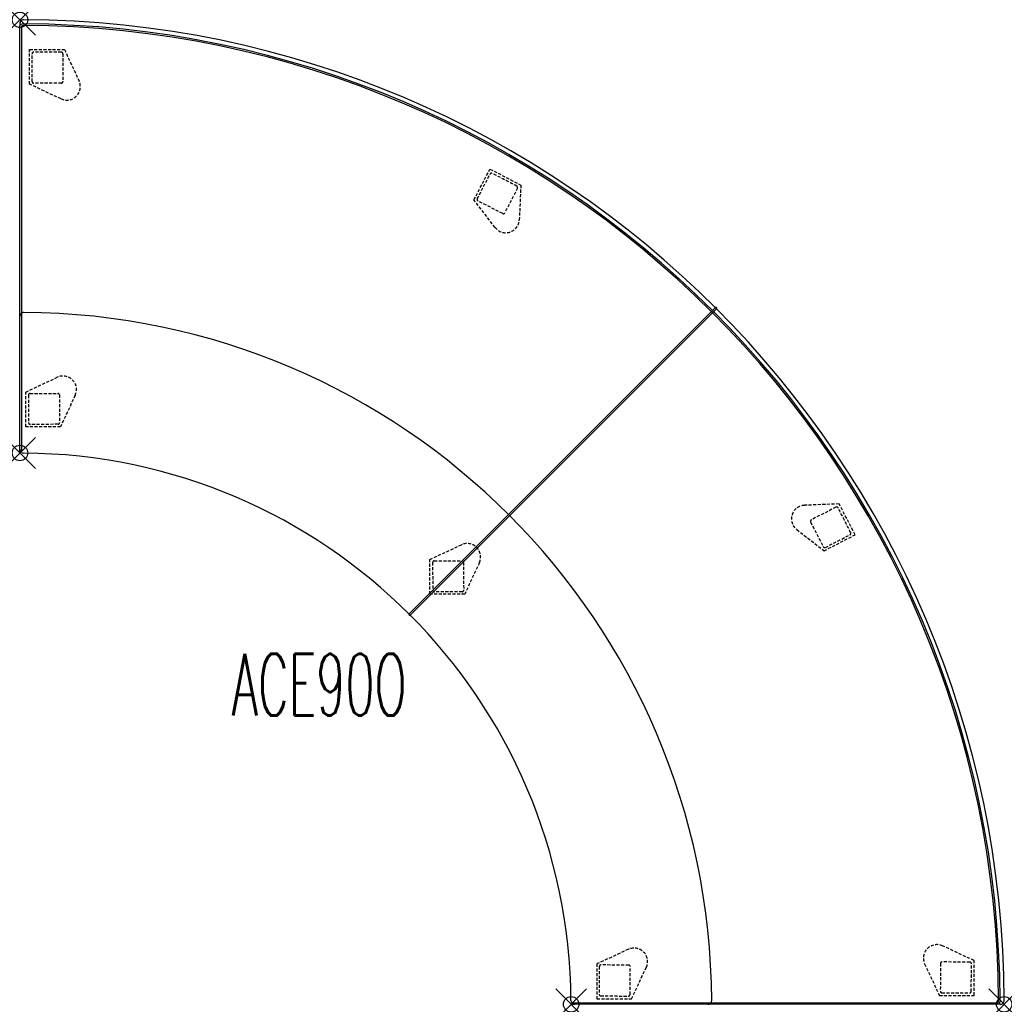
# Model space of a CAD drawing. Header units: inches. Extents: x 0 to 63.6, y -63.6 to 0.
import ezdxf
from ezdxf.enums import TextEntityAlignment as Align

# ---------------------------------------------------------------- set-up
doc = ezdxf.new("R2010")
doc.units = ezdxf.units.IN
doc.header["$LTSCALE"] = 0.03937
doc.header["$MEASUREMENT"] = 0
doc.header["$PDMODE"] = 35
doc.header["$PDSIZE"] = 1
doc.linetypes.add('DASHED', pattern=[0.75, 0.5, -0.25])
doc.layers.add('A-FURN-P-SEAT', color=2, linetype='Continuous')
doc.layers.add('A-FURN-P-SEAT-TN', color=2, linetype='Continuous')
doc.styles.add('0', font='TXT.shx')

msp = doc.modelspace()

# ---------------------------------------------------------------- linework, layer by layer
at = {"layer": 'A-FURN-P-SEAT'}
for p, q in [((0, -27.905), (0.001, -0.363)), ((0.1, -0.406), (0.1, -27.9)), ((25.161, -38.408), (44.967, -18.603)), ((45.034, -18.676), (25.235, -38.475)), ((63.277, -63.639), (35.735, -63.639)), ((35.74, -63.54), (63.233, -63.54)), ((63.377, -63.639), (35.879, -63.64))]:
    msp.add_line(p, q, dxfattribs=at)
at = {"layer": 'A-FURN-P-SEAT', "linetype": 'DASHED', "ltscale": 10}
for p, q in [((0.624, -4.16), (0.628, -1.911)), ((0.628, -1.911), (2.876, -1.915)), ((0.785, -3.997), (0.78, -2.198)), ((2.778, -2.193), (2.783, -3.992)), ((2.876, -1.915), (3.822, -3.952)), ((2.658, -5.113), (0.624, -4.16)), ((2.684, -4.092), (0.885, -4.097)), ((29.354, -11.64), (30.391, -9.645)), ((29.571, -11.569), (30.394, -9.97)), ((30.391, -9.645), (32.386, -10.683)), ((32.386, -10.683), (32.289, -12.927)), ((32.171, -10.884), (31.348, -12.484)), ((30.721, -13.422), (29.354, -11.64)), ((31.214, -12.527), (29.614, -11.704)), ((0.375, -24.06), (2.41, -23.11)), ((0.376, -26.309), (0.375, -24.06)), ((0.653, -24.158), (2.452, -24.148)), ((2.552, -24.247), (2.561, -26.046)), ((3.573, -24.271), (2.625, -26.307)), ((2.625, -26.307), (0.376, -26.309)), ((2.461, -26.147), (0.663, -26.156)), ((52.966, -31.291), (50.722, -31.385)), ((52.764, -31.505), (51.163, -32.326)), ((54.001, -33.287), (52.966, -31.291)), ((51.12, -32.46), (51.942, -34.061)), ((50.225, -32.952), (52.005, -34.322)), ((52.005, -34.322), (54.001, -33.287)), ((52.077, -34.104), (53.677, -33.284)), ((26.506, -34.884), (28.541, -33.933)), ((26.507, -37.132), (26.506, -34.884)), ((26.784, -34.981), (28.583, -34.972)), ((28.683, -35.071), (28.692, -36.87)), ((29.704, -35.095), (28.756, -37.131)), ((28.756, -37.131), (26.507, -37.132)), ((28.592, -36.971), (26.794, -36.98)), ((39.34, -60.086), (37.302, -61.031)), ((61.695, -60.812), (59.659, -59.864)), ((37.302, -61.031), (37.298, -63.28)), ((39.362, -61.107), (37.563, -61.095)), ((58.497, -61.026), (59.447, -63.062)), ((59.518, -61.001), (59.51, -62.801)), ((61.417, -60.91), (59.618, -60.903)), ((61.696, -63.061), (61.695, -60.812)), ((37.462, -61.195), (37.451, -62.993)), ((39.449, -63.006), (39.461, -61.207)), ((39.546, -63.284), (40.5, -61.25)), ((59.61, -62.901), (61.409, -62.909)), ((37.298, -63.28), (39.546, -63.284)), ((59.447, -63.062), (61.696, -63.061))]:
    msp.add_line(p, q, dxfattribs=at)
at = {"layer": 'A-FURN-P-SEAT'}
for centre, radius, start, end in [((0.261, -0.269), 0.277, 92.06704, 199.79453), ((-0.023, -63.663), 63.671, 0.24691, 89.75315), ((0.224, -0.572), 0.306, 98.8419, 136.99358), ((0.239, -0.609), 0.246, 100.3715, 124.55293), ((0.252, -0.666), 0.404, 89.97859, 100.64824), ((0.254, -0.679), 0.318, 90.30163, 100.59827), ((-0.002, -63.641), 63.379, 0.22921, 89.77079), ((-0.002, -63.641), 63.28, 0.22957, 89.77043), ((0.25, -19.163), 0.25, 89.65833, 180.88047), ((-0.004, -63.644), 44.732, 0.32722, 89.67278), ((44.999, -18.641), 0.05, 314.97154, 129.83824), ((0.25, -27.761), 0.25, 180.00617, 269.5946), ((0.05, -27.9), 0.05, 185.16176, 0.02846), ((-0.004, -63.643), 35.634, 0.40535, 89.5946), ((25.2, -38.44), 0.05, 140.18994, 315), ((35.879, -63.39), 0.25, 180.40535, 270.00055), ((35.74, -63.59), 0.05, 89.97154, 264.83824), ((44.477, -63.39), 0.25, 269.10996, 0.34621), ((63.035, -63.402), 0.241, 325.21203, 349.85968), ((62.96, -63.386), 0.318, 349.40508, 359.6967), ((63.068, -63.415), 0.306, 313.00642, 351.1581), ((62.974, -63.388), 0.404, 349.35176, 0.02141), ((63.389, -63.382), 0.258, 267.17682, 358.52151)]:
    msp.add_arc(centre, radius, start, end, dxfattribs=at)
at = {"layer": 'A-FURN-P-SEAT', "linetype": 'DASHED', "ltscale": 10}
for centre, radius, start, end in [((0.88, -2.199), 0.1, 90.44103, 179.90318), ((2.287, -184.966), 182.874, 89.8776, 90.44103), ((2.678, -2.193), 0.1, 0.27519, 90.35323), ((0.885, -3.997), 0.1, 180.02455, 269.97463), ((3.029, -4.321), 0.874, 244.90549, 24.90215), ((2.684, -3.992), 0.0993, 270.12909, 0.15924), ((30.483, -10.016), 0.1, 63.04975, 152.51191), ((-52.353, -172.94), 182.874, 62.48633, 63.04975), ((32.082, -10.839), 0.1, 332.88392, 62.96196), ((29.66, -11.615), 0.1, 152.63328, 242.58335), ((31.26, -12.439), 0.0993, 242.73782, 332.76797), ((31.415, -12.889), 0.874, 217.51421, 357.51088), ((2.78, -23.902), 0.874, 335.04039, 115.03705), ((0.653, -24.258), 0.1, 90.41009, 180.48813), ((2.453, -24.248), 0.0993, 0.26399, 90.29414), ((183.427, -24.219), 182.874, 180.0125, 180.57593), ((0.663, -26.056), 0.1, 180.57593, 270.03808), ((2.461, -26.047), 0.1, 270.15945, 0.10953), ((50.759, -32.259), 0.874, 92.41253, 232.40919), ((52.81, -31.594), 0.1, 26.96144, 117.03949), ((-109.404, -115.812), 182.874, 26.87365, 27.43708), ((51.209, -32.415), 0.0993, 117.15544, 207.18559), ((53.63, -33.194), 0.1, 297.41149, 26.87365), ((28.911, -34.726), 0.874, 335.04039, 115.03705), ((52.031, -34.015), 0.1, 207.34005, 297.29012), ((26.784, -35.081), 0.1, 90.41009, 180.48813), ((28.584, -35.071), 0.0993, 0.26399, 90.29414), ((209.558, -35.042), 182.874, 180.0125, 180.57593), ((26.794, -36.88), 0.1, 180.57593, 270.03808), ((28.592, -36.87), 0.1, 270.15945, 0.10953), ((59.289, -60.656), 0.874, 65.02125, 205.01792), ((39.708, -60.879), 0.874, 334.88635, 114.88302), ((37.563, -61.195), 0.1, 89.81388, 179.76395), ((39.362, -61.206), 0.0993, 359.62926, 89.65941), ((59.617, -61.002), 0.0993, 89.76416, 179.79431), ((61.416, -61.01), 0.1, 359.57017, 89.64821), ((-121.357, -61.157), 182.874, 359.48238, 0.0458), ((37.551, -62.993), 0.1, 179.88532, 269.34748), ((39.349, -63.005), 0.1, 269.43527, 359.51332), ((59.611, -62.801), 0.1, 179.94878, 269.89885), ((61.409, -62.808), 0.1, 270.02022, 359.48238), ((39.633, 119.768), 182.874, 269.34748, 269.91091)]:
    msp.add_arc(centre, radius, start, end, dxfattribs=at)
at = {"layer": 'A-FURN-P-SEAT'}
for p in [(0, 0), (0, -28), (35.64, -63.64), (63.64, -63.64)]:
    msp.add_point(p, dxfattribs=at)

# ---------------------------------------------------------------- texts
at = {"layer": 'A-FURN-P-SEAT-TN', "style": '0', "width": 0.55}
msp.add_text('ACE90O', height=4, dxfattribs=at).set_placement((19.35, -46.178), align=Align.BOTTOM_CENTER)

doc.saveas('drawing.dxf')
